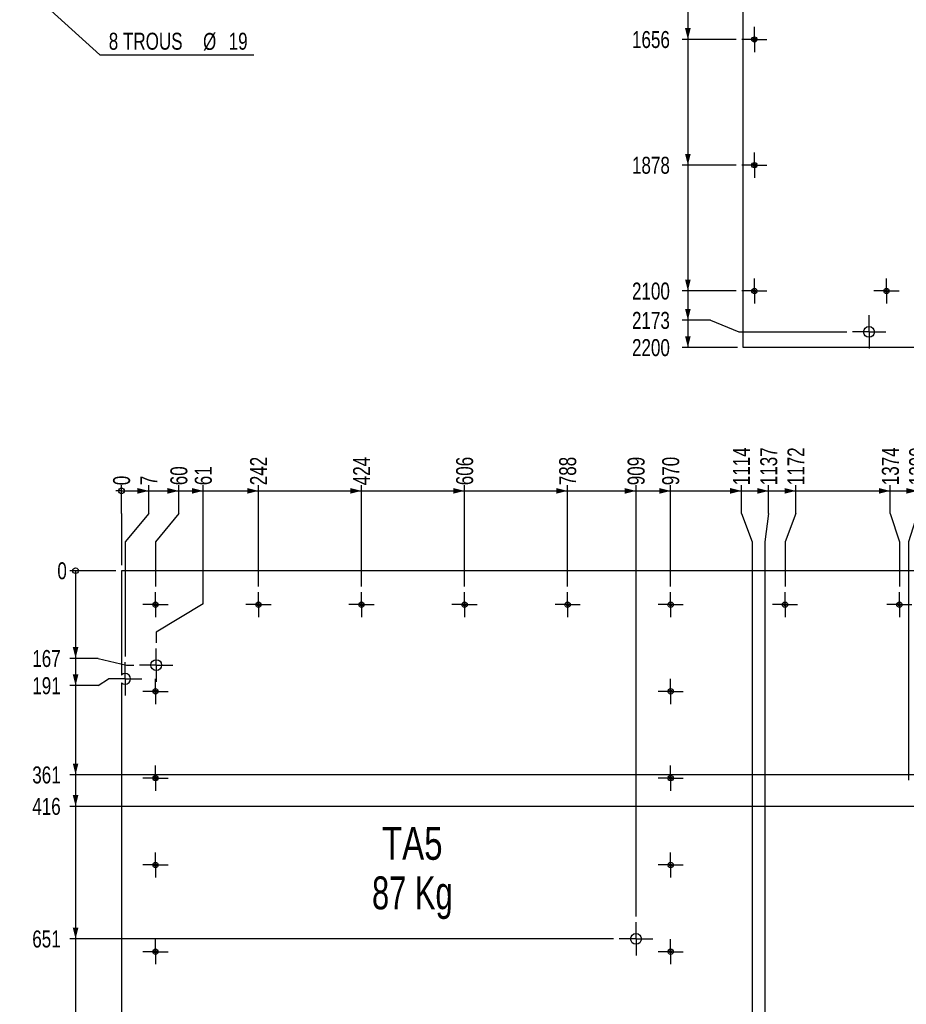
# Model space of a CAD drawing. Header units: millimetres. Extents: x 0 to 841, y 0 to 594.
# Tile 5 of 18: x 163 to 320, y 88 to 262. Entities that reach past the tile are written whole.
import ezdxf

# ---------------------------------------------------------------- set-up
doc = ezdxf.new("R2010")
doc.units = ezdxf.units.MM
doc.linetypes.add('CENTERX2', pattern=[20.32, 12.7, -2.54, 2.54, -2.54])
for name, color, linetype in [('COTES', 1, 'Continuous'), ('NOTES', 6, 'Continuous'), ('TRAIT-MIXTES', 3, 'CENTERX2')]:
    doc.layers.add(name, color=color, linetype=linetype)
doc.layers.add('TRAIT-FORT', color=4, linetype='Continuous', lineweight=25)
doc.styles.add('SLDTEXTSTYLE0', font='TXT', dxfattribs={"width": 0.75})
doc.styles.add('SLDTEXTSTYLE1', font='TXT', dxfattribs={"width": 0.7})
doc.dimstyles.new('SLDDIMSTYLE0', dxfattribs={"dimtxt": 3, "dimasz": 0.333333, "dimexe": 0, "dimexo": 0.0625, "dimgap": 0.75, "dimtad": 0, "dimtih": 1, "dimtoh": 1, "dimdec": 0, "dimlfac": 10, "dimrnd": 1e-09, "dimdsep": 46, "dimtxsty": 'SLDTEXTSTYLE0', "dimblk1": 'ORIGIN', "dimblk2": 'ORIGIN', "dimsah": 1, "dimcen": 0.09, "dimadec": 0, "dimazin": 2, "dimtfac": 1, "dimtdec": 0, "dimtofl": 0, "dimtmove": 0, "dimatfit": 3, "dimldrblk": 'ORIGIN', "dimfxl": 1, "dimfrac": 2, "dimtolj": 1, "dimtzin": 12, "dimarcsym": 0})
doc.dimstyles.new('SLDDIMSTYLE1', dxfattribs={"dimtxt": 3, "dimasz": 2, "dimexe": 0, "dimexo": 0.0625, "dimgap": 0.75, "dimtad": 0, "dimtih": 1, "dimtoh": 1, "dimdec": 0, "dimlfac": 10, "dimrnd": 1e-09, "dimzin": 12, "dimdsep": 46, "dimtxsty": 'SLDTEXTSTYLE0', "dimsah": 1, "dimcen": 0.09, "dimadec": 0, "dimazin": 3, "dimtfac": 1, "dimtdec": 0, "dimtofl": 0, "dimtmove": 0, "dimatfit": 3, "dimfxl": 1, "dimfrac": 2, "dimtolj": 1, "dimtzin": 12, "dimarcsym": 0})
doc.dimstyles.new('SLDDIMSTYLE2', dxfattribs={"dimtxt": 3, "dimasz": 2, "dimexe": 0, "dimexo": 0.0625, "dimgap": 0.75, "dimtad": 0, "dimtih": 1, "dimtoh": 1, "dimdec": 0, "dimlfac": 10, "dimrnd": 1e-09, "dimzin": 12, "dimdsep": 46, "dimtxsty": 'SLDTEXTSTYLE0', "dimblk1": 'NONE', "dimsah": 1, "dimcen": 0, "dimadec": 0, "dimazin": 3, "dimtfac": 1, "dimtdec": 0, "dimtmove": 0, "dimatfit": 3, "dimldrblk": 'NONE', "dimfxl": 1, "dimfrac": 2, "dimtolj": 1, "dimtzin": 12, "dimarcsym": 0})

# ---------------------------------------------------------------- blocks, each defined once
blk = doc.blocks.new('_D_166')
at = {"layer": 'COTES', "color": 1, "transparency": 16777216}
for p, q in [((164.04, 267.62), (165.44, 266.34)), ((165.44, 266.34), (177.04, 255.75)), ((177.04, 255.75), (204.24, 255.75))]:
    blk.add_line(p, q, dxfattribs=at)
blk.add_solid([(165.44, 266.34), (166.58, 264.62), (167.25, 265.36)], dxfattribs=at)
at = {"layer": 'COTES', "color": 1, "transparency": 16777216, "char_height": 3, "attachment_point": 1, "style": 'SLDTEXTSTYLE0'}
for s, insert in [('8 TROUS', (178.63, 259.66)), ('%%c', (195.28, 259.62)), ('19', (199.81, 259.66))]:
    blk.add_mtext(s, dxfattribs=dict(at, insert=insert))
blk = doc.blocks.new('_None')
blk = doc.blocks.new('_D_185')
at = {"layer": 'COTES', "color": 1, "transparency": 16777216}
for p, q in [((280.92, 280.69), (280.92, 258.47)), ((289.45, 258.47), (279.92, 258.47))]:
    blk.add_line(p, q, dxfattribs=at)
blk.add_solid([(280.92, 258.47), (281.42, 260.47), (280.42, 260.47)], dxfattribs=at)
at = {"layer": 'COTES', "color": 1, "transparency": 16777216, "insert": (271.05, 259.96), "char_height": 3, "attachment_point": 1, "style": 'SLDTEXTSTYLE0'}
blk.add_mtext('1656', dxfattribs=at)
blk = doc.blocks.new('_D_186')
at = {"layer": 'COTES', "color": 1, "transparency": 16777216}
for p, q in [((280.92, 258.47), (280.92, 236.25)), ((289.45, 236.25), (279.92, 236.25))]:
    blk.add_line(p, q, dxfattribs=at)
blk.add_solid([(280.92, 236.25), (281.42, 238.25), (280.42, 238.25)], dxfattribs=at)
at = {"layer": 'COTES', "color": 1, "transparency": 16777216, "insert": (271.05, 237.74), "char_height": 3, "attachment_point": 1, "style": 'SLDTEXTSTYLE0'}
blk.add_mtext('1878', dxfattribs=at)
blk = doc.blocks.new('_D_187')
at = {"layer": 'COTES', "color": 1, "transparency": 16777216}
for p, q in [((280.92, 236.25), (280.92, 214.03)), ((289.45, 214.03), (279.92, 214.03))]:
    blk.add_line(p, q, dxfattribs=at)
blk.add_solid([(280.92, 214.03), (281.42, 216.03), (280.42, 216.03)], dxfattribs=at)
at = {"layer": 'COTES', "color": 1, "transparency": 16777216, "insert": (271.05, 215.51), "char_height": 3, "attachment_point": 1, "style": 'SLDTEXTSTYLE0'}
blk.add_mtext('2100', dxfattribs=at)
blk = doc.blocks.new('_D_188')
at = {"layer": 'COTES', "color": 1, "transparency": 16777216}
for p, q in [((280.92, 214.03), (280.92, 208.84)), ((284.92, 208.84), (279.92, 208.84)), ((284.92, 208.84), (289.92, 206.78)), ((289.92, 206.78), (308.97, 206.78))]:
    blk.add_line(p, q, dxfattribs=at)
blk.add_solid([(280.92, 208.84), (281.42, 210.84), (280.42, 210.84)], dxfattribs=at)
at = {"layer": 'COTES', "color": 1, "transparency": 16777216, "insert": (271.05, 210.32), "char_height": 3, "attachment_point": 1, "style": 'SLDTEXTSTYLE0'}
blk.add_mtext('2173', dxfattribs=at)
blk = doc.blocks.new('_D_189')
at = {"layer": 'COTES', "color": 1, "transparency": 16777216}
for p, q in [((280.92, 208.84), (280.92, 204.03)), ((289.67, 204.03), (279.92, 204.03))]:
    blk.add_line(p, q, dxfattribs=at)
blk.add_solid([(280.92, 204.03), (281.42, 206.03), (280.42, 206.03)], dxfattribs=at)
at = {"layer": 'COTES', "color": 1, "transparency": 16777216, "insert": (271.05, 205.51), "char_height": 3, "attachment_point": 1, "style": 'SLDTEXTSTYLE0'}
blk.add_mtext('2200', dxfattribs=at)
blk = doc.blocks.new('SW_CENTERMARKSYMBOL_349')
at = {"layer": 'TRAIT-MIXTES', "color": 0}
for p, q in [((0, 2), (0, 2.225)), ((0, 0), (0, 2)), ((-2, 0), (-2.225, 0)), ((0, 0), (-2, 0)), ((0, 0), (0, -2)), ((0, 0), (2, 0)), ((2, 0), (2.225, 0)), ((0, -2), (0, -2.225))]:
    blk.add_line(p, q, dxfattribs=at)
blk = doc.blocks.new('SW_CENTERMARKSYMBOL_350')
at = {"layer": 'TRAIT-MIXTES', "color": 0}
for p, q in [((0, 2), (0, 2.225)), ((0, 0), (0, 2)), ((-2, 0), (-2.225, 0)), ((0, 0), (-2, 0)), ((0, 0), (0, -2)), ((0, 0), (2, 0)), ((2, 0), (2.225, 0)), ((0, -2), (0, -2.225))]:
    blk.add_line(p, q, dxfattribs=at)
blk = doc.blocks.new('SW_CENTERMARKSYMBOL_351')
at = {"layer": 'TRAIT-MIXTES', "color": 0}
for p, q in [((0, 2), (0, 2.225)), ((0, 0), (0, 2)), ((-2, 0), (-2.225, 0)), ((0, 0), (-2, 0)), ((0, 0), (0, -2)), ((0, 0), (2, 0)), ((2, 0), (2.225, 0)), ((0, -2), (0, -2.225))]:
    blk.add_line(p, q, dxfattribs=at)
blk = doc.blocks.new('SW_CENTERMARKSYMBOL_352')
at = {"layer": 'TRAIT-MIXTES', "color": 0}
for p, q in [((0, 2), (0, 2.225)), ((0, 0), (0, 2)), ((-2, 0), (-2.225, 0)), ((0, 0), (-2, 0)), ((0, 0), (0, -2)), ((0, 0), (2, 0)), ((2, 0), (2.225, 0)), ((0, -2), (0, -2.225))]:
    blk.add_line(p, q, dxfattribs=at)
blk = doc.blocks.new('SW_CENTERMARKSYMBOL_372')
at = {"layer": 'TRAIT-MIXTES', "color": 0}
for p, q in [((0, 2), (0, 2.95)), ((0, 0), (0, 2)), ((-2, 0), (-2.95, 0)), ((0, 0), (-2, 0)), ((0, 0), (0, -2)), ((0, 0), (2, 0)), ((2, 0), (2.95, 0)), ((0, -2), (0, -2.95))]:
    blk.add_line(p, q, dxfattribs=at)
blk = doc.blocks.new('_Origin')
at = {"color": 0, "linetype": 'ByBlock', "lineweight": -2}
blk.add_line((0, 0), (-1, 0), dxfattribs=at)
blk.add_circle((0, 0), 0.5, dxfattribs=at)
blk = doc.blocks.new('_D_191')
at = {"layer": 'COTES', "color": 1, "transparency": 16777216}
for p, q in [((180.88, 174.69), (180.88, 179.69)), ((180.88, 174.69), (180.88, 169.69)), ((180.88, 169.69), (180.88, 165.58))]:
    blk.add_line(p, q, dxfattribs=at)
blk.add_blockref('_Origin', (180.88, 178.69), dxfattribs=at)
at = {"layer": 'COTES', "color": 1, "transparency": 16777216, "insert": (179.39, 179.69), "char_height": 3, "attachment_point": 1, "rotation": 90, "style": 'SLDTEXTSTYLE0'}
blk.add_mtext('0', dxfattribs=at)
blk = doc.blocks.new('_D_192')
at = {"layer": 'COTES', "color": 1, "transparency": 16777216}
for p, q in [((185.69, 174.69), (185.69, 179.69)), ((180.88, 178.69), (185.69, 178.69)), ((185.69, 174.69), (181.54, 169.69)), ((181.54, 169.69), (181.54, 149.41))]:
    blk.add_line(p, q, dxfattribs=at)
blk.add_solid([(185.69, 178.69), (183.69, 179.19), (183.69, 178.19)], dxfattribs=at)
at = {"layer": 'COTES', "color": 1, "transparency": 16777216, "insert": (184.2, 179.69), "char_height": 3, "attachment_point": 1, "rotation": 90, "style": 'SLDTEXTSTYLE0'}
blk.add_mtext('7', dxfattribs=at)
blk = doc.blocks.new('_D_193')
at = {"layer": 'COTES', "color": 1, "transparency": 16777216}
for p, q in [((191, 174.69), (191, 179.69)), ((185.69, 178.69), (191, 178.69)), ((191, 174.69), (186.88, 169.69)), ((186.88, 169.69), (186.88, 161.81))]:
    blk.add_line(p, q, dxfattribs=at)
blk.add_solid([(191, 178.69), (189, 179.19), (189, 178.19)], dxfattribs=at)
at = {"layer": 'COTES', "color": 1, "transparency": 16777216, "insert": (189.51, 179.69), "char_height": 3, "attachment_point": 1, "rotation": 90, "style": 'SLDTEXTSTYLE0'}
blk.add_mtext('60', dxfattribs=at)
blk = doc.blocks.new('_D_194')
at = {"layer": 'COTES', "color": 1, "transparency": 16777216}
for p, q in [((195.31, 158.7), (195.31, 179.69)), ((191, 178.69), (195.31, 178.69)), ((195.31, 158.7), (187.02, 153.7)), ((187.02, 153.7), (187.02, 151.85))]:
    blk.add_line(p, q, dxfattribs=at)
blk.add_solid([(195.31, 178.69), (193.31, 179.19), (193.31, 178.19)], dxfattribs=at)
at = {"layer": 'COTES', "color": 1, "transparency": 16777216, "insert": (193.82, 179.69), "char_height": 3, "attachment_point": 1, "rotation": 90, "style": 'SLDTEXTSTYLE0'}
blk.add_mtext('61', dxfattribs=at)
blk = doc.blocks.new('_D_195')
at = {"layer": 'COTES', "color": 1, "transparency": 16777216}
for p, q in [((205.08, 161.81), (205.08, 179.69)), ((195.31, 178.69), (205.08, 178.69))]:
    blk.add_line(p, q, dxfattribs=at)
blk.add_solid([(205.08, 178.69), (203.08, 179.19), (203.08, 178.19)], dxfattribs=at)
at = {"layer": 'COTES', "color": 1, "transparency": 16777216, "insert": (203.59, 179.69), "char_height": 3, "attachment_point": 1, "rotation": 90, "style": 'SLDTEXTSTYLE0'}
blk.add_mtext('242', dxfattribs=at)
blk = doc.blocks.new('_D_196')
at = {"layer": 'COTES', "color": 1, "transparency": 16777216}
for p, q in [((223.28, 161.81), (223.28, 179.69)), ((205.08, 178.69), (223.28, 178.69))]:
    blk.add_line(p, q, dxfattribs=at)
blk.add_solid([(223.28, 178.69), (221.28, 179.19), (221.28, 178.19)], dxfattribs=at)
at = {"layer": 'COTES', "color": 1, "transparency": 16777216, "insert": (221.79, 179.69), "char_height": 3, "attachment_point": 1, "rotation": 90, "style": 'SLDTEXTSTYLE0'}
blk.add_mtext('424', dxfattribs=at)
blk = doc.blocks.new('_D_197')
at = {"layer": 'COTES', "color": 1, "transparency": 16777216}
for p, q in [((241.48, 161.81), (241.48, 179.69)), ((223.28, 178.69), (241.48, 178.69))]:
    blk.add_line(p, q, dxfattribs=at)
blk.add_solid([(241.48, 178.69), (239.48, 179.19), (239.48, 178.19)], dxfattribs=at)
at = {"layer": 'COTES', "color": 1, "transparency": 16777216, "insert": (239.99, 179.69), "char_height": 3, "attachment_point": 1, "rotation": 90, "style": 'SLDTEXTSTYLE0'}
blk.add_mtext('606', dxfattribs=at)
blk = doc.blocks.new('_D_198')
at = {"layer": 'COTES', "color": 1, "transparency": 16777216}
for p, q in [((259.68, 161.81), (259.68, 179.69)), ((241.48, 178.69), (259.68, 178.69))]:
    blk.add_line(p, q, dxfattribs=at)
blk.add_solid([(259.68, 178.69), (257.68, 179.19), (257.68, 178.19)], dxfattribs=at)
at = {"layer": 'COTES', "color": 1, "transparency": 16777216, "insert": (258.19, 179.69), "char_height": 3, "attachment_point": 1, "rotation": 90, "style": 'SLDTEXTSTYLE0'}
blk.add_mtext('788', dxfattribs=at)
blk = doc.blocks.new('_D_199')
at = {"layer": 'COTES', "color": 1, "transparency": 16777216}
for p, q in [((271.76, 103.46), (271.76, 179.69)), ((259.68, 178.69), (271.76, 178.69))]:
    blk.add_line(p, q, dxfattribs=at)
blk.add_solid([(271.76, 178.69), (269.76, 179.19), (269.76, 178.19)], dxfattribs=at)
at = {"layer": 'COTES', "color": 1, "transparency": 16777216, "insert": (270.28, 179.69), "char_height": 3, "attachment_point": 1, "rotation": 90, "style": 'SLDTEXTSTYLE0'}
blk.add_mtext('909', dxfattribs=at)
blk = doc.blocks.new('_D_200')
at = {"layer": 'COTES', "color": 1, "transparency": 16777216}
for p, q in [((277.88, 161.81), (277.88, 179.69)), ((271.76, 178.69), (277.88, 178.69))]:
    blk.add_line(p, q, dxfattribs=at)
blk.add_solid([(277.88, 178.69), (275.88, 179.19), (275.88, 178.19)], dxfattribs=at)
at = {"layer": 'COTES', "color": 1, "transparency": 16777216, "insert": (276.39, 179.69), "char_height": 3, "attachment_point": 1, "rotation": 90, "style": 'SLDTEXTSTYLE0'}
blk.add_mtext('970', dxfattribs=at)
blk = doc.blocks.new('_D_201')
at = {"layer": 'COTES', "color": 1, "transparency": 16777216}
for p, q in [((290.38, 174.69), (290.38, 179.69)), ((277.88, 178.69), (290.38, 178.69)), ((290.38, 174.69), (292.29, 169.69)), ((292.29, 169.69), (292.29, 52.65))]:
    blk.add_line(p, q, dxfattribs=at)
blk.add_solid([(290.38, 178.69), (288.38, 179.19), (288.38, 178.19)], dxfattribs=at)
at = {"layer": 'COTES', "color": 1, "transparency": 16777216, "insert": (288.89, 179.69), "char_height": 3, "attachment_point": 1, "rotation": 90, "style": 'SLDTEXTSTYLE0'}
blk.add_mtext('1114', dxfattribs=at)
blk = doc.blocks.new('_D_202')
at = {"layer": 'COTES', "color": 1, "transparency": 16777216}
for p, q in [((295.19, 174.69), (295.19, 179.69)), ((290.38, 178.69), (295.19, 178.69)), ((295.19, 174.69), (294.54, 169.69)), ((294.54, 169.69), (294.54, 47.09))]:
    blk.add_line(p, q, dxfattribs=at)
blk.add_solid([(295.19, 178.69), (293.19, 179.19), (293.19, 178.19)], dxfattribs=at)
at = {"layer": 'COTES', "color": 1, "transparency": 16777216, "insert": (293.7, 179.69), "char_height": 3, "attachment_point": 1, "rotation": 90, "style": 'SLDTEXTSTYLE0'}
blk.add_mtext('1137', dxfattribs=at)
blk = doc.blocks.new('_D_203')
at = {"layer": 'COTES', "color": 1, "transparency": 16777216}
for p, q in [((300, 174.69), (300, 179.69)), ((295.19, 178.69), (300, 178.69)), ((300, 174.69), (298.08, 169.69)), ((298.08, 169.69), (298.08, 161.81))]:
    blk.add_line(p, q, dxfattribs=at)
blk.add_solid([(300, 178.69), (298, 179.19), (298, 178.19)], dxfattribs=at)
at = {"layer": 'COTES', "color": 1, "transparency": 16777216, "insert": (298.51, 179.69), "char_height": 3, "attachment_point": 1, "rotation": 90, "style": 'SLDTEXTSTYLE0'}
blk.add_mtext('1172', dxfattribs=at)
blk = doc.blocks.new('_D_204')
at = {"layer": 'COTES', "color": 1, "transparency": 16777216}
for p, q in [((316.67, 174.69), (316.67, 179.69)), ((300, 178.69), (316.67, 178.69)), ((316.67, 174.69), (318.28, 169.69)), ((318.28, 169.69), (318.28, 161.81))]:
    blk.add_line(p, q, dxfattribs=at)
blk.add_solid([(316.67, 178.69), (314.67, 179.19), (314.67, 178.19)], dxfattribs=at)
at = {"layer": 'COTES', "color": 1, "transparency": 16777216, "insert": (315.19, 179.69), "char_height": 3, "attachment_point": 1, "rotation": 90, "style": 'SLDTEXTSTYLE0'}
blk.add_mtext('1374', dxfattribs=at)
blk = doc.blocks.new('_D_205')
at = {"layer": 'COTES', "color": 1, "transparency": 16777216}
for p, q in [((321.48, 174.69), (321.48, 179.69)), ((316.67, 178.69), (321.48, 178.69)), ((321.48, 174.69), (319.88, 169.69)), ((319.88, 169.69), (319.88, 127.58))]:
    blk.add_line(p, q, dxfattribs=at)
blk.add_solid([(321.48, 178.69), (319.48, 179.19), (319.48, 178.19)], dxfattribs=at)
at = {"layer": 'COTES', "color": 1, "transparency": 16777216, "insert": (320, 179.69), "char_height": 3, "attachment_point": 1, "rotation": 90, "style": 'SLDTEXTSTYLE0'}
blk.add_mtext('1390', dxfattribs=at)
blk = doc.blocks.new('_D_206')
at = {"layer": 'COTES', "color": 1, "transparency": 16777216}
for p, q in [((331.21, 174.69), (331.21, 179.69)), ((321.48, 178.69), (331.21, 178.69)), ((331.21, 174.69), (335.88, 169.69)), ((335.88, 169.69), (335.88, 127.58))]:
    blk.add_line(p, q, dxfattribs=at)
blk.add_solid([(331.21, 178.69), (329.21, 179.19), (329.21, 178.19)], dxfattribs=at)
at = {"layer": 'COTES', "color": 1, "transparency": 16777216, "insert": (329.72, 179.69), "char_height": 3, "attachment_point": 1, "rotation": 90, "style": 'SLDTEXTSTYLE0'}
blk.add_mtext('1550', dxfattribs=at)
blk = doc.blocks.new('_D_207')
at = {"layer": 'COTES', "color": 1, "transparency": 16777216}
for p, q in [((336.02, 174.69), (336.02, 179.69)), ((331.21, 178.69), (336.02, 178.69)), ((336.02, 174.69), (338.48, 169.69)), ((338.48, 169.69), (338.48, 161.81))]:
    blk.add_line(p, q, dxfattribs=at)
blk.add_solid([(336.02, 178.69), (334.02, 179.19), (334.02, 178.19)], dxfattribs=at)
at = {"layer": 'COTES', "color": 1, "transparency": 16777216, "insert": (334.53, 179.69), "char_height": 3, "attachment_point": 1, "rotation": 90, "style": 'SLDTEXTSTYLE0'}
blk.add_mtext('1576', dxfattribs=at)
blk = doc.blocks.new('_D_208')
at = {"layer": 'COTES', "color": 1, "transparency": 16777216}
for p, q in [((340.83, 160.42), (340.83, 179.69)), ((336.02, 178.69), (340.83, 178.69)), ((340.83, 160.42), (339.08, 155.42)), ((339.08, 155.42), (339.08, 153.08))]:
    blk.add_line(p, q, dxfattribs=at)
blk.add_solid([(340.83, 178.69), (338.83, 179.19), (338.83, 178.19)], dxfattribs=at)
at = {"layer": 'COTES', "color": 1, "transparency": 16777216, "insert": (339.34, 179.69), "char_height": 3, "attachment_point": 1, "rotation": 90, "style": 'SLDTEXTSTYLE0'}
blk.add_mtext('1582', dxfattribs=at)
blk = doc.blocks.new('_D_209')
at = {"layer": 'COTES', "color": 1, "transparency": 16777216}
for p, q in [((345.64, 174.69), (345.64, 179.69)), ((340.83, 178.69), (345.64, 178.69)), ((345.64, 174.69), (343.53, 169.69)), ((343.53, 169.69), (343.53, 132.46))]:
    blk.add_line(p, q, dxfattribs=at)
blk.add_solid([(345.64, 178.69), (343.64, 179.19), (343.64, 178.19)], dxfattribs=at)
at = {"layer": 'COTES', "color": 1, "transparency": 16777216, "insert": (344.15, 179.69), "char_height": 3, "attachment_point": 1, "rotation": 90, "style": 'SLDTEXTSTYLE0'}
blk.add_mtext('1626', dxfattribs=at)
blk = doc.blocks.new('_D_210')
at = {"layer": 'COTES', "color": 1, "transparency": 16777216}
for p, q in [((350.45, 174.69), (350.45, 179.69)), ((345.64, 178.69), (350.45, 178.69)), ((350.45, 174.69), (345.78, 169.69)), ((345.78, 169.69), (345.78, 126.89))]:
    blk.add_line(p, q, dxfattribs=at)
blk.add_solid([(350.45, 178.69), (348.45, 179.19), (348.45, 178.19)], dxfattribs=at)
at = {"layer": 'COTES', "color": 1, "transparency": 16777216, "insert": (348.96, 179.69), "char_height": 3, "attachment_point": 1, "rotation": 90, "style": 'SLDTEXTSTYLE0'}
blk.add_mtext('1649', dxfattribs=at)
blk = doc.blocks.new('_D_211')
at = {"layer": 'COTES', "color": 1, "transparency": 16777216}
for p, q in [((357.68, 174.69), (357.68, 179.69)), ((350.45, 178.69), (357.68, 178.69)), ((357.68, 174.69), (358.68, 169.69)), ((358.68, 169.69), (358.68, 161.81))]:
    blk.add_line(p, q, dxfattribs=at)
blk.add_solid([(357.68, 178.69), (355.68, 179.19), (355.68, 178.19)], dxfattribs=at)
at = {"layer": 'COTES', "color": 1, "transparency": 16777216, "insert": (356.2, 179.69), "char_height": 3, "attachment_point": 1, "rotation": 90, "style": 'SLDTEXTSTYLE0'}
blk.add_mtext('1778', dxfattribs=at)
blk = doc.blocks.new('_D_212')
at = {"layer": 'COTES', "color": 1, "transparency": 16777216}
for p, q in [((362.49, 174.69), (362.49, 179.69)), ((357.68, 178.69), (362.49, 178.69)), ((362.49, 174.69), (364.06, 169.69)), ((364.06, 169.69), (364.06, 81.65))]:
    blk.add_line(p, q, dxfattribs=at)
blk.add_solid([(362.49, 178.69), (360.49, 179.19), (360.49, 178.19)], dxfattribs=at)
at = {"layer": 'COTES', "color": 1, "transparency": 16777216, "insert": (361.01, 179.69), "char_height": 3, "attachment_point": 1, "rotation": 90, "style": 'SLDTEXTSTYLE0'}
blk.add_mtext('1832', dxfattribs=at)
blk = doc.blocks.new('_D_213')
at = {"layer": 'COTES', "color": 1, "transparency": 16777216}
for p, q in [((367.3, 174.69), (367.3, 179.69)), ((362.49, 178.69), (367.3, 178.69)), ((367.3, 174.69), (366.3, 169.69)), ((366.3, 169.69), (366.3, 76.08))]:
    blk.add_line(p, q, dxfattribs=at)
blk.add_solid([(367.3, 178.69), (365.3, 179.19), (365.3, 178.19)], dxfattribs=at)
at = {"layer": 'COTES', "color": 1, "transparency": 16777216, "insert": (365.82, 179.69), "char_height": 3, "attachment_point": 1, "rotation": 90, "style": 'SLDTEXTSTYLE0'}
blk.add_mtext('1854', dxfattribs=at)
blk = doc.blocks.new('_D_214')
at = {"layer": 'COTES', "color": 1, "transparency": 16777216}
for p, q in [((373.88, 153.08), (373.88, 179.69)), ((367.3, 178.69), (373.88, 178.69))]:
    blk.add_line(p, q, dxfattribs=at)
blk.add_solid([(373.88, 178.69), (371.88, 179.19), (371.88, 178.19)], dxfattribs=at)
at = {"layer": 'COTES', "color": 1, "transparency": 16777216, "insert": (372.39, 179.69), "char_height": 3, "attachment_point": 1, "rotation": 90, "style": 'SLDTEXTSTYLE0'}
blk.add_mtext('1930', dxfattribs=at)
blk = doc.blocks.new('_D_215')
at = {"layer": 'COTES', "color": 1, "transparency": 16777216}
for p, q in [((378.88, 161.81), (378.88, 179.69)), ((373.88, 178.69), (378.88, 178.69))]:
    blk.add_line(p, q, dxfattribs=at)
blk.add_solid([(378.88, 178.69), (376.88, 179.19), (376.88, 178.19)], dxfattribs=at)
at = {"layer": 'COTES', "color": 1, "transparency": 16777216, "insert": (377.39, 179.69), "char_height": 3, "attachment_point": 1, "rotation": 90, "style": 'SLDTEXTSTYLE0'}
blk.add_mtext('1980', dxfattribs=at)
blk = doc.blocks.new('_D_216')
at = {"layer": 'COTES', "color": 1, "transparency": 16777216}
for p, q in [((384.88, 165.58), (384.88, 179.69)), ((378.88, 178.69), (384.88, 178.69))]:
    blk.add_line(p, q, dxfattribs=at)
blk.add_solid([(384.88, 178.69), (382.88, 179.19), (382.88, 178.19)], dxfattribs=at)
at = {"layer": 'COTES', "color": 1, "transparency": 16777216, "insert": (383.39, 179.69), "char_height": 3, "attachment_point": 1, "rotation": 90, "style": 'SLDTEXTSTYLE0'}
blk.add_mtext('2040', dxfattribs=at)
blk = doc.blocks.new('_D_233')
at = {"layer": 'COTES', "color": 1, "transparency": 16777216}
blk.add_line((179.88, 164.58), (171.77, 164.58), dxfattribs=at)
blk.add_blockref('_Origin', (172.77, 164.58), dxfattribs=at)
at = {"layer": 'COTES', "color": 1, "transparency": 16777216, "insert": (169.55, 166.07), "char_height": 3, "attachment_point": 1, "style": 'SLDTEXTSTYLE0'}
blk.add_mtext('0', dxfattribs=at)
blk = doc.blocks.new('_D_234')
at = {"layer": 'COTES', "color": 1, "transparency": 16777216}
for p, q in [((172.77, 164.58), (172.77, 149.09)), ((176.77, 149.09), (171.77, 149.09)), ((176.77, 149.09), (181.77, 147.9)), ((181.77, 147.9), (183.07, 147.9))]:
    blk.add_line(p, q, dxfattribs=at)
blk.add_solid([(172.77, 149.09), (173.27, 151.09), (172.27, 151.09)], dxfattribs=at)
at = {"layer": 'COTES', "color": 1, "transparency": 16777216, "insert": (165.12, 150.57), "char_height": 3, "attachment_point": 1, "style": 'SLDTEXTSTYLE0'}
blk.add_mtext('167', dxfattribs=at)
blk = doc.blocks.new('_D_235')
at = {"layer": 'COTES', "color": 1, "transparency": 16777216}
for p, q in [((172.77, 149.09), (172.77, 144.28)), ((176.77, 144.28), (178.59, 145.46)), ((176.77, 144.28), (171.77, 144.28))]:
    blk.add_line(p, q, dxfattribs=at)
blk.add_solid([(172.77, 144.28), (173.27, 146.28), (172.27, 146.28)], dxfattribs=at)
at = {"layer": 'COTES', "color": 1, "transparency": 16777216, "insert": (165.12, 145.76), "char_height": 3, "attachment_point": 1, "style": 'SLDTEXTSTYLE0'}
blk.add_mtext('191', dxfattribs=at)
blk = doc.blocks.new('_D_236')
at = {"layer": 'COTES', "color": 1, "transparency": 16777216}
for p, q in [((172.77, 144.28), (172.77, 128.51)), ((339.58, 128.51), (171.77, 128.51))]:
    blk.add_line(p, q, dxfattribs=at)
blk.add_solid([(172.77, 128.51), (173.27, 130.51), (172.27, 130.51)], dxfattribs=at)
at = {"layer": 'COTES', "color": 1, "transparency": 16777216, "insert": (165.12, 129.99), "char_height": 3, "attachment_point": 1, "style": 'SLDTEXTSTYLE0'}
blk.add_mtext('361', dxfattribs=at)
blk = doc.blocks.new('_D_237')
at = {"layer": 'COTES', "color": 1, "transparency": 16777216}
for p, q in [((172.77, 128.51), (172.77, 122.94)), ((341.83, 122.94), (171.77, 122.94))]:
    blk.add_line(p, q, dxfattribs=at)
blk.add_solid([(172.77, 122.94), (173.27, 124.94), (172.27, 124.94)], dxfattribs=at)
at = {"layer": 'COTES', "color": 1, "transparency": 16777216, "insert": (165.12, 124.43), "char_height": 3, "attachment_point": 1, "style": 'SLDTEXTSTYLE0'}
blk.add_mtext('416', dxfattribs=at)
blk = doc.blocks.new('_D_238')
at = {"layer": 'COTES', "color": 1, "transparency": 16777216}
for p, q in [((172.77, 122.94), (172.77, 99.51)), ((267.81, 99.51), (171.77, 99.51))]:
    blk.add_line(p, q, dxfattribs=at)
blk.add_solid([(172.77, 99.51), (173.27, 101.51), (172.27, 101.51)], dxfattribs=at)
at = {"layer": 'COTES', "color": 1, "transparency": 16777216, "insert": (165.12, 101), "char_height": 3, "attachment_point": 1, "style": 'SLDTEXTSTYLE0'}
blk.add_mtext('651', dxfattribs=at)
blk = doc.blocks.new('_D_239')
at = {"layer": 'COTES', "color": 1, "transparency": 16777216}
for p, q in [((172.77, 99.51), (172.77, 77.7)), ((360.11, 77.7), (171.77, 77.7))]:
    blk.add_line(p, q, dxfattribs=at)
blk.add_solid([(172.77, 77.7), (173.27, 79.7), (172.27, 79.7)], dxfattribs=at)
at = {"layer": 'COTES', "color": 1, "transparency": 16777216, "insert": (165.12, 79.18), "char_height": 3, "attachment_point": 1, "style": 'SLDTEXTSTYLE0'}
blk.add_mtext('869', dxfattribs=at)
blk = doc.blocks.new('_D_240')
at = {"layer": 'COTES', "color": 1, "transparency": 16777216}
for p, q in [((172.77, 77.7), (172.77, 72.13)), ((362.35, 72.13), (171.77, 72.13))]:
    blk.add_line(p, q, dxfattribs=at)
blk.add_solid([(172.77, 72.13), (173.27, 74.13), (172.27, 74.13)], dxfattribs=at)
at = {"layer": 'COTES', "color": 1, "transparency": 16777216, "insert": (165.12, 73.62), "char_height": 3, "attachment_point": 1, "style": 'SLDTEXTSTYLE0'}
blk.add_mtext('924', dxfattribs=at)
blk = doc.blocks.new('_D_241')
at = {"layer": 'COTES', "color": 1, "transparency": 16777216}
for p, q in [((172.77, 72.13), (172.77, 48.7)), ((288.34, 48.7), (171.77, 48.7))]:
    blk.add_line(p, q, dxfattribs=at)
blk.add_solid([(172.77, 48.7), (173.27, 50.7), (172.27, 50.7)], dxfattribs=at)
at = {"layer": 'COTES', "color": 1, "transparency": 16777216, "insert": (162.9, 50.19), "char_height": 3, "attachment_point": 1, "style": 'SLDTEXTSTYLE0'}
blk.add_mtext('1159', dxfattribs=at)
blk = doc.blocks.new('_D_242')
at = {"layer": 'COTES', "color": 1, "transparency": 16777216}
for p, q in [((172.77, 48.7), (172.77, 43.14)), ((290.59, 43.14), (171.77, 43.14))]:
    blk.add_line(p, q, dxfattribs=at)
blk.add_solid([(172.77, 43.14), (173.27, 45.14), (172.27, 45.14)], dxfattribs=at)
at = {"layer": 'COTES', "color": 1, "transparency": 16777216, "insert": (162.9, 44.62), "char_height": 3, "attachment_point": 1, "style": 'SLDTEXTSTYLE0'}
blk.add_mtext('1214', dxfattribs=at)
blk = doc.blocks.new('_D_243')
at = {"layer": 'COTES', "color": 1, "transparency": 16777216}
for p, q in [((172.77, 43.14), (172.77, 21.58)), ((179.88, 21.58), (171.77, 21.58))]:
    blk.add_line(p, q, dxfattribs=at)
blk.add_solid([(172.77, 21.58), (173.27, 23.58), (172.27, 23.58)], dxfattribs=at)
at = {"layer": 'COTES', "color": 1, "transparency": 16777216, "insert": (162.9, 23.07), "char_height": 3, "attachment_point": 1, "style": 'SLDTEXTSTYLE0'}
blk.add_mtext('1430', dxfattribs=at)
blk = doc.blocks.new('SW_NOTE_13')
at = {"layer": 'NOTES', "color": 0, "char_height": 5.821, "attachment_point": 2}
for s, insert, style in [('TA5', (6.64, 7.5), 'SLDTEXTSTYLE0'), ('87 Kg', (6.65, -1.26), 'SLDTEXTSTYLE1')]:
    blk.add_mtext(s, dxfattribs=dict(at, insert=insert, style=style))
blk = doc.blocks.new('SW_CENTERMARKSYMBOL_379')
at = {"layer": 'TRAIT-MIXTES', "color": 0}
for p, q in [((0, 2), (0, 2.225)), ((0, 0), (0, 2)), ((-2, 0), (-2.225, 0)), ((0, 0), (-2, 0)), ((0, 0), (0, -2)), ((0, 0), (2, 0)), ((2, 0), (2.225, 0)), ((0, -2), (0, -2.225))]:
    blk.add_line(p, q, dxfattribs=at)
blk = doc.blocks.new('SW_CENTERMARKSYMBOL_380')
at = {"layer": 'TRAIT-MIXTES', "color": 0}
for p, q in [((0, 2), (0, 2.225)), ((0, 0), (0, 2)), ((-2, 0), (-2.225, 0)), ((0, 0), (-2, 0)), ((0, 0), (0, -2)), ((0, 0), (2, 0)), ((2, 0), (2.225, 0)), ((0, -2), (0, -2.225))]:
    blk.add_line(p, q, dxfattribs=at)
blk = doc.blocks.new('SW_CENTERMARKSYMBOL_381')
at = {"layer": 'TRAIT-MIXTES', "color": 0}
for p, q in [((0, 2), (0, 2.225)), ((0, 0), (0, 2)), ((-2, 0), (-2.225, 0)), ((0, 0), (-2, 0)), ((0, 0), (0, -2)), ((0, 0), (2, 0)), ((2, 0), (2.225, 0)), ((0, -2), (0, -2.225))]:
    blk.add_line(p, q, dxfattribs=at)
blk = doc.blocks.new('SW_CENTERMARKSYMBOL_382')
at = {"layer": 'TRAIT-MIXTES', "color": 0}
for p, q in [((0, 2), (0, 2.225)), ((0, 0), (0, 2)), ((-2, 0), (-2.225, 0)), ((0, 0), (-2, 0)), ((0, 0), (0, -2)), ((0, 0), (2, 0)), ((2, 0), (2.225, 0)), ((0, -2), (0, -2.225))]:
    blk.add_line(p, q, dxfattribs=at)
blk = doc.blocks.new('SW_CENTERMARKSYMBOL_409')
at = {"layer": 'TRAIT-MIXTES', "color": 0}
for p, q in [((0, 2), (0, 2.225)), ((0, 0), (0, 2)), ((-2, 0), (-2.225, 0)), ((0, 0), (-2, 0)), ((0, 0), (0, -2)), ((0, 0), (2, 0)), ((2, 0), (2.225, 0)), ((0, -2), (0, -2.225))]:
    blk.add_line(p, q, dxfattribs=at)
blk = doc.blocks.new('SW_CENTERMARKSYMBOL_410')
at = {"layer": 'TRAIT-MIXTES', "color": 0}
for p, q in [((0, 2), (0, 2.225)), ((0, 0), (0, 2)), ((-2, 0), (-2.225, 0)), ((0, 0), (-2, 0)), ((0, 0), (0, -2)), ((0, 0), (2, 0)), ((2, 0), (2.225, 0)), ((0, -2), (0, -2.225))]:
    blk.add_line(p, q, dxfattribs=at)
blk = doc.blocks.new('SW_CENTERMARKSYMBOL_411')
at = {"layer": 'TRAIT-MIXTES', "color": 0}
for p, q in [((0, 2), (0, 2.225)), ((0, 0), (0, 2)), ((-2, 0), (-2.225, 0)), ((0, 0), (-2, 0)), ((0, 0), (0, -2)), ((0, 0), (2, 0)), ((2, 0), (2.225, 0)), ((0, -2), (0, -2.225))]:
    blk.add_line(p, q, dxfattribs=at)
blk = doc.blocks.new('SW_CENTERMARKSYMBOL_412')
at = {"layer": 'TRAIT-MIXTES', "color": 0}
for p, q in [((0, 2), (0, 2.225)), ((0, 0), (0, 2)), ((-2, 0), (-2.225, 0)), ((0, 0), (-2, 0)), ((0, 0), (0, -2)), ((0, 0), (2, 0)), ((2, 0), (2.225, 0)), ((0, -2), (0, -2.225))]:
    blk.add_line(p, q, dxfattribs=at)
blk = doc.blocks.new('SW_CENTERMARKSYMBOL_413')
at = {"layer": 'TRAIT-MIXTES', "color": 0}
for p, q in [((0, 2), (0, 2.225)), ((0, 0), (0, 2)), ((-2, 0), (-2.225, 0)), ((0, 0), (-2, 0)), ((0, 0), (0, -2)), ((0, 0), (2, 0)), ((2, 0), (2.225, 0)), ((0, -2), (0, -2.225))]:
    blk.add_line(p, q, dxfattribs=at)
blk = doc.blocks.new('SW_CENTERMARKSYMBOL_414')
at = {"layer": 'TRAIT-MIXTES', "color": 0}
for p, q in [((0, 2), (0, 2.225)), ((0, 0), (0, 2)), ((-2, 0), (-2.225, 0)), ((0, 0), (-2, 0)), ((0, 0), (0, -2)), ((0, 0), (2, 0)), ((2, 0), (2.225, 0)), ((0, -2), (0, -2.225))]:
    blk.add_line(p, q, dxfattribs=at)
blk = doc.blocks.new('SW_CENTERMARKSYMBOL_415')
at = {"layer": 'TRAIT-MIXTES', "color": 0}
for p, q in [((0, 2), (0, 2.225)), ((0, 0), (0, 2)), ((-2, 0), (-2.225, 0)), ((0, 0), (-2, 0)), ((0, 0), (0, -2)), ((0, 0), (2, 0)), ((2, 0), (2.225, 0)), ((0, -2), (0, -2.225))]:
    blk.add_line(p, q, dxfattribs=at)
blk = doc.blocks.new('SW_CENTERMARKSYMBOL_416')
at = {"layer": 'TRAIT-MIXTES', "color": 0}
for p, q in [((0, 2), (0, 2.225)), ((0, 0), (0, 2)), ((-2, 0), (-2.225, 0)), ((0, 0), (-2, 0)), ((0, 0), (0, -2)), ((0, 0), (2, 0)), ((2, 0), (2.225, 0)), ((0, -2), (0, -2.225))]:
    blk.add_line(p, q, dxfattribs=at)
blk = doc.blocks.new('SW_CENTERMARKSYMBOL_417')
at = {"layer": 'TRAIT-MIXTES', "color": 0}
for p, q in [((0, 2), (0, 2.225)), ((0, 0), (0, 2)), ((-2, 0), (-2.225, 0)), ((0, 0), (-2, 0)), ((0, 0), (0, -2)), ((0, 0), (2, 0)), ((2, 0), (2.225, 0)), ((0, -2), (0, -2.225))]:
    blk.add_line(p, q, dxfattribs=at)
blk = doc.blocks.new('SW_CENTERMARKSYMBOL_418')
at = {"layer": 'TRAIT-MIXTES', "color": 0}
for p, q in [((0, 2), (0, 2.225)), ((0, 0), (0, 2)), ((-2, 0), (-2.225, 0)), ((0, 0), (-2, 0)), ((0, 0), (0, -2)), ((0, 0), (2, 0)), ((2, 0), (2.225, 0)), ((0, -2), (0, -2.225))]:
    blk.add_line(p, q, dxfattribs=at)
blk = doc.blocks.new('SW_CENTERMARKSYMBOL_419')
at = {"layer": 'TRAIT-MIXTES', "color": 0}
for p, q in [((0, 2), (0, 2.225)), ((0, 0), (0, 2)), ((-2, 0), (-2.225, 0)), ((0, 0), (-2, 0)), ((0, 0), (0, -2)), ((0, 0), (2, 0)), ((2, 0), (2.225, 0)), ((0, -2), (0, -2.225))]:
    blk.add_line(p, q, dxfattribs=at)
blk = doc.blocks.new('SW_CENTERMARKSYMBOL_420')
at = {"layer": 'TRAIT-MIXTES', "color": 0}
for p, q in [((0, 2), (0, 2.225)), ((0, 0), (0, 2)), ((-2, 0), (-2.225, 0)), ((0, 0), (-2, 0)), ((0, 0), (0, -2)), ((0, 0), (2, 0)), ((2, 0), (2.225, 0)), ((0, -2), (0, -2.225))]:
    blk.add_line(p, q, dxfattribs=at)
blk = doc.blocks.new('SW_CENTERMARKSYMBOL_428')
at = {"layer": 'TRAIT-MIXTES', "color": 0}
for p, q in [((0, 2), (0, 2.95)), ((0, 0), (0, 2)), ((-2, 0), (-2.95, 0)), ((0, 0), (-2, 0)), ((0, 0), (0, -2)), ((0, 0), (2, 0)), ((2, 0), (2.95, 0)), ((0, -2), (0, -2.95))]:
    blk.add_line(p, q, dxfattribs=at)
blk = doc.blocks.new('SW_CENTERMARKSYMBOL_429')
at = {"layer": 'TRAIT-MIXTES', "color": 0}
for p, q in [((0, 2), (0, 2.95)), ((0, 0), (0, 2)), ((-2, 0), (-2.95, 0)), ((0, 0), (-2, 0)), ((0, 0), (0, -2)), ((0, 0), (2, 0)), ((2, 0), (2.95, 0)), ((0, -2), (0, -2.95))]:
    blk.add_line(p, q, dxfattribs=at)
blk = doc.blocks.new('SW_CENTERMARKSYMBOL_430')
at = {"layer": 'TRAIT-MIXTES', "color": 0}
for p, q in [((0, 2), (0, 2.95)), ((0, 0), (0, 2)), ((-2, 0), (-2.95, 0)), ((0, 0), (-2, 0)), ((0, 0), (0, -2)), ((0, 0), (2, 0)), ((2, 0), (2.95, 0)), ((0, -2), (0, -2.95))]:
    blk.add_line(p, q, dxfattribs=at)

msp = doc.modelspace()

# ---------------------------------------------------------------- linework, layer by layer
at = {"layer": 'TRAIT-FORT', "color": 4, "linetype": 'Continuous', "lineweight": 25}
for p, q in [((290.67166, 204.02828), (290.67166, 424.02828)), ((368.67066, 204.02828), (290.67166, 204.02828)), ((384.87924, 164.58113), (180.88024, 164.58113)), ((180.88024, 164.58113), (180.88024, 146.15071)), ((180.88024, 144.77574), (180.88024, 100.58213)), ((180.87924, 100.58213), (180.87924, 21.58213)), ((180.87924, 100.58213), (180.88024, 100.58213))]:
    msp.add_line(p, q, dxfattribs=at)
for centre, radius in [((292.67166, 258.47273), 0.47), ((292.67166, 258.47273), 0.225), ((292.67166, 236.25051), 0.47), ((292.67166, 236.25051), 0.225), ((292.67166, 214.02828), 0.47), ((292.67166, 214.02828), 0.225), ((316.00466, 214.02828), 0.47), ((316.00466, 214.02828), 0.225), ((312.92064, 206.77828), 0.95), ((186.87924, 158.58113), 0.47), ((186.87924, 158.58113), 0.225), ((205.07924, 158.58113), 0.47), ((205.07924, 158.58113), 0.225), ((223.27924, 158.58113), 0.47), ((223.27924, 158.58113), 0.225), ((241.47924, 158.58113), 0.47), ((241.47924, 158.58113), 0.225), ((259.67924, 158.58113), 0.47), ((259.67924, 158.58113), 0.225), ((277.87924, 158.58113), 0.47), ((277.87924, 158.58113), 0.225), ((298.07924, 158.58113), 0.47), ((298.07924, 158.58113), 0.225), ((318.27924, 158.58113), 0.47), ((318.27924, 158.58113), 0.225), ((187.01715, 147.90364), 0.95), ((186.87924, 143.24796), 0.47), ((186.87924, 143.24796), 0.225), ((277.87924, 143.24796), 0.47), ((277.87924, 143.24796), 0.225), ((186.87924, 127.91479), 0.47), ((186.87924, 127.91479), 0.225), ((277.87924, 127.91479), 0.47), ((277.87924, 127.91479), 0.225), ((186.87924, 112.58163), 0.47), ((186.87924, 112.58163), 0.225), ((277.87924, 112.58163), 0.47), ((277.87924, 112.58163), 0.225), ((271.76363, 99.51135), 0.95), ((186.87924, 97.24846), 0.47), ((186.87924, 97.24846), 0.225), ((277.87924, 97.24846), 0.47), ((277.87924, 97.24846), 0.225)]:
    msp.add_circle(centre, radius, dxfattribs=at)
msp.add_arc((181.53588, 145.46322), 0.95, 226.3583829, 133.6416171, dxfattribs=at)

# ---------------------------------------------------------------- block references
at = {"layer": 'NOTES', "color": 211}
msp.add_blockref('SW_NOTE_13', (225.59932, 111.81612), dxfattribs=at)
at = {"layer": 'TRAIT-MIXTES', "color": 3}
for name, p in [('SW_CENTERMARKSYMBOL_349', (292.67166, 258.47273)), ('SW_CENTERMARKSYMBOL_350', (292.67166, 236.25051)), ('SW_CENTERMARKSYMBOL_351', (292.67166, 214.02828)), ('SW_CENTERMARKSYMBOL_352', (316.00466, 214.02828)), ('SW_CENTERMARKSYMBOL_372', (312.92064, 206.77828)), ('SW_CENTERMARKSYMBOL_416', (186.87924, 158.58113)), ('SW_CENTERMARKSYMBOL_415', (205.07924, 158.58113)), ('SW_CENTERMARKSYMBOL_414', (223.27924, 158.58113)), ('SW_CENTERMARKSYMBOL_413', (241.47924, 158.58113)), ('SW_CENTERMARKSYMBOL_417', (259.67924, 158.58113)), ('SW_CENTERMARKSYMBOL_418', (277.87924, 158.58113)), ('SW_CENTERMARKSYMBOL_419', (298.07924, 158.58113)), ('SW_CENTERMARKSYMBOL_420', (318.27924, 158.58113)), ('SW_CENTERMARKSYMBOL_429', (187.01715, 147.90364)), ('SW_CENTERMARKSYMBOL_430', (181.53588, 145.46322)), ('SW_CENTERMARKSYMBOL_381', (186.87924, 143.24796)), ('SW_CENTERMARKSYMBOL_412', (277.87924, 143.24796)), ('SW_CENTERMARKSYMBOL_380', (186.87924, 127.91479)), ('SW_CENTERMARKSYMBOL_411', (277.87924, 127.91479)), ('SW_CENTERMARKSYMBOL_379', (186.87924, 112.58163)), ('SW_CENTERMARKSYMBOL_410', (277.87924, 112.58163)), ('SW_CENTERMARKSYMBOL_428', (271.76363, 99.51135)), ('SW_CENTERMARKSYMBOL_382', (186.87924, 97.24846)), ('SW_CENTERMARKSYMBOL_409', (277.87924, 97.24846))]:
    msp.add_blockref(name, p, dxfattribs=at)

# ---------------------------------------------------------------- dimensions: what is measured, and where the dimension line sits
at = {"layer": 'COTES', "color": 1}
for feature_location, offset, dtype, origin, dimstyle, picture, middle in [((290.44666, 258.47273), (-10.5263, 0), 0, (290.67166, 424.02828), 'SLDDIMSTYLE1', '_D_185', (275.48704, 258.47273)), ((290.44666, 236.25051), (-10.5263, 0), 0, (290.67166, 424.02828), 'SLDDIMSTYLE1', '_D_186', (275.48704, 236.25051)), ((290.44666, 214.02828), (-10.5263, 0), 0, (290.67166, 424.02828), 'SLDDIMSTYLE1', '_D_187', (275.48704, 214.02828)), ((309.9706375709, 206.7782829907), (-30.0502688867, 2.0601251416), 0, (290.6716640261, 424.0282830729), 'SLDDIMSTYLE1', '_D_188', (275.4870352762, 208.8384081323)), ((290.67166, 204.02828), (-10.7513, 0), 0, (290.67166, 424.02828), 'SLDDIMSTYLE1', '_D_189', (275.48704, 204.02828)), ((292.29207, 51.65168), (-1.91654, 128.03704), 1, (180.88024, 164.58113), 'SLDDIMSTYLE1', '_D_201', (290.37553, 184.12205)), ((294.53971, 46.08858), (0.64594, 133.60014), 1, (180.88024, 164.58113), 'SLDDIMSTYLE1', '_D_202', (295.18566, 184.12205)), ((298.07924, 160.80613), (1.91654, 18.88259), 1, (180.88024, 164.58113), 'SLDDIMSTYLE1', '_D_203', (299.99578, 184.12205)), ((318.27924, 160.80613), (-1.60508, 18.88259), 1, (180.88024, 164.58113), 'SLDDIMSTYLE1', '_D_204', (316.67416, 184.12205)), ((319.87921, 126.58213), (1.60508, 53.10659), 1, (180.88024, 164.58113), 'SLDDIMSTYLE1', '_D_205', (321.48429, 184.12205)), ((335.87921, 126.58213), (-4.6722, 53.10659), 1, (180.88024, 164.58113), 'SLDDIMSTYLE1', '_D_206', (331.20701, 184.12205)), ((338.47924, 160.80613), (-2.46211, 18.88259), 1, (180.88024, 164.58113), 'SLDDIMSTYLE1', '_D_207', (336.01713, 184.12205)), ((339.07921, 152.08213), (1.74805, 27.60659), 1, (180.88024, 164.58113), 'SLDDIMSTYLE1', '_D_208', (340.82726, 184.12205)), ((343.52766, 131.4559), (2.10972, 48.23281), 1, (180.88024, 164.58113), 'SLDDIMSTYLE1', '_D_209', (345.63738, 184.12205)), ((345.7753, 125.8928), (4.6722, 53.79592), 1, (180.88024, 164.58113), 'SLDDIMSTYLE1', '_D_210', (350.44751, 184.12205)), ((358.67924, 160.80613), (-0.99787, 18.88259), 1, (180.88024, 164.58113), 'SLDDIMSTYLE1', '_D_211', (357.68137, 184.12205)), ((364.0561, 80.64623), (-1.56461, 99.04249), 1, (180.88024, 164.58113), 'SLDDIMSTYLE1', '_D_212', (362.49149, 184.12205)), ((366.30374, 75.08313), (0.99787, 104.60559), 1, (180.88024, 164.58113), 'SLDDIMSTYLE1', '_D_213', (367.30162, 184.12205)), ((373.87924, 152.08213), (0, 27.60659), 1, (180.88024, 164.58113), 'SLDDIMSTYLE1', '_D_214', (373.87924, 184.12205)), ((378.87924, 160.80613), (0, 18.88259), 1, (180.88024, 164.58113), 'SLDDIMSTYLE1', '_D_215', (378.87924, 184.12205)), ((384.87924, 164.58113), (0, 15.10759), 1, (180.88024, 164.58113), 'SLDDIMSTYLE1', '_D_216', (384.87924, 184.12205)), ((205.07924, 160.80613), (0, 18.88259), 1, (180.88024, 164.58113), 'SLDDIMSTYLE1', '_D_195', (205.07924, 183.01372)), ((223.27924, 160.80613), (0, 18.88259), 1, (180.88024, 164.58113), 'SLDDIMSTYLE1', '_D_196', (223.27924, 183.01372)), ((241.47924, 160.80613), (0, 18.88259), 1, (180.88024, 164.58113), 'SLDDIMSTYLE1', '_D_197', (241.47924, 183.01372)), ((259.67924, 160.80613), (0, 18.88259), 1, (180.88024, 164.58113), 'SLDDIMSTYLE1', '_D_198', (259.67924, 183.01372)), ((271.76363, 102.46135), (0, 77.22736), 1, (180.88024, 164.58113), 'SLDDIMSTYLE1', '_D_199', (271.76363, 183.01372)), ((277.87924, 160.80613), (0, 18.88259), 1, (180.88024, 164.58113), 'SLDDIMSTYLE1', '_D_200', (277.87924, 183.01372)), ((186.87924, 160.80613), (4.12094, 18.88259), 1, (180.88024, 164.58113), 'SLDDIMSTYLE1', '_D_193', (191.00018, 181.90538)), ((187.01715, 150.85364), (8.29346, 28.83507), 1, (180.88024, 164.58113), 'SLDDIMSTYLE1', '_D_194', (195.31062, 181.90538)), ((180.8802415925, 164.5811252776), (0, 15.1075912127), 1, (180.8802415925, 164.5811252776), 'SLDDIMSTYLE0', '_D_191', (180.8802415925, 180.7970498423)), ((181.53588, 148.41322), (4.15449, 31.27549), 1, (180.88024, 164.58113), 'SLDDIMSTYLE1', '_D_192', (185.69037, 180.79705)), ((180.8802415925, 164.5811252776), (-9.1135623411, 0), 0, (180.8802415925, 164.5811252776), 'SLDDIMSTYLE0', '_D_233', (170.6583458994, 164.5811252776)), ((289.34207, 48.70168), (-117.57539, 0), 0, (180.88024, 164.58113), 'SLDDIMSTYLE1', '_D_241', (167.33335, 48.70168)), ((291.58971, 43.13858), (-119.82303, 0), 0, (180.88024, 164.58113), 'SLDDIMSTYLE1', '_D_242', (167.33335, 43.13858)), ((180.87924, 21.58213), (-9.11256, 0), 0, (180.88024, 164.58113), 'SLDDIMSTYLE1', '_D_243', (167.33335, 21.58213)), ((184.06715, 147.90364), (-12.30047, 1.18485), 0, (180.88024, 164.58113), 'SLDDIMSTYLE1', '_D_234', (168.44168, 149.0885)), ((178.58588, 145.46322), (-6.8192, -1.18485), 0, (180.88024, 164.58113), 'SLDDIMSTYLE1', '_D_235', (168.44168, 144.27837)), ((340.57766, 128.5059), (-168.81098, 0), 0, (180.88024, 164.58113), 'SLDDIMSTYLE1', '_D_236', (168.44168, 128.5059)), ((342.8253, 122.9428), (-171.05862, 0), 0, (180.88024, 164.58113), 'SLDDIMSTYLE1', '_D_237', (168.44168, 122.9428)), ((268.81363, 99.51135), (-97.04695, 0), 0, (180.88024, 164.58113), 'SLDDIMSTYLE1', '_D_238', (168.44168, 99.51135)), ((361.1061, 77.69623), (-189.33942, 0), 0, (180.88024, 164.58113), 'SLDDIMSTYLE1', '_D_239', (168.44168, 77.69623)), ((363.35374, 72.13313), (-191.58706, 0), 0, (180.88024, 164.58113), 'SLDDIMSTYLE1', '_D_240', (168.44168, 72.13313))]:
    dim = msp.add_ordinate_dim(feature_location=feature_location, offset=offset, dtype=dtype, origin=origin, dimstyle=dimstyle, dxfattribs=at)
    dim.commit()
    dim.dimension.update_dxf_attribs({"geometry": picture, "text_midpoint": middle})
dim = msp.add_diameter_dim_2p(p1=(164.03559, 267.62305), p2=(165.43888, 266.34213), text='8 TROUS <>', dimstyle='SLDDIMSTYLE2', dxfattribs=at)
dim.commit()
dim.dimension.update_dxf_attribs({"geometry": '_D_166', "text_midpoint": (191.43474, 258.19103), "dimtype": 163})

doc.saveas('drawing.dxf')
